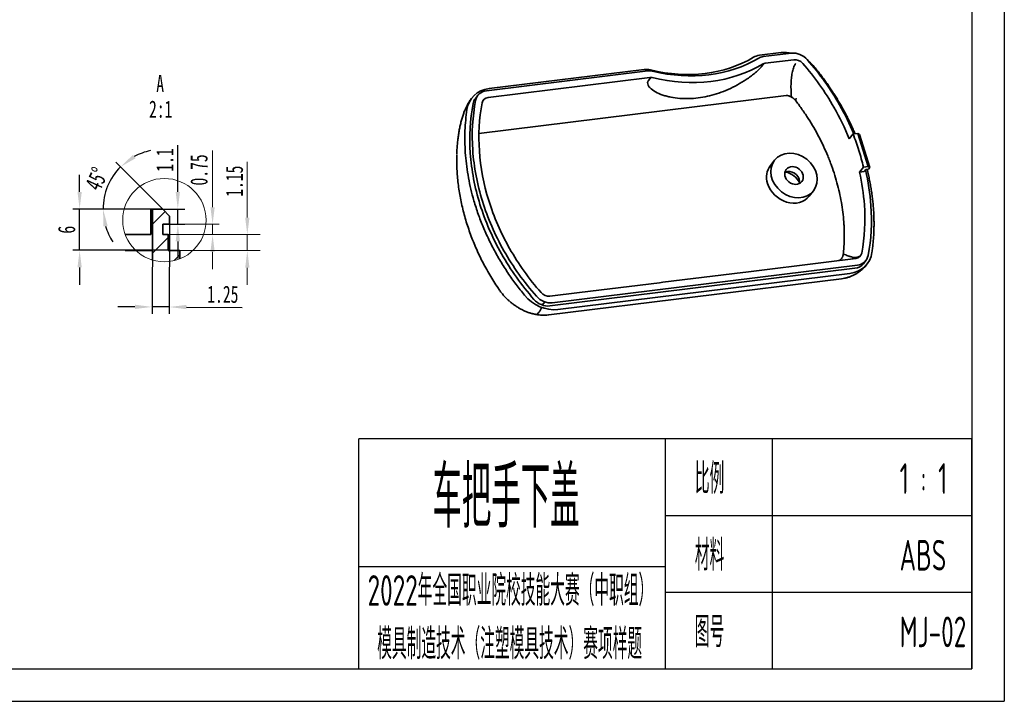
# Model space of a CAD drawing. Header units: millimetres. Extents: x 1490 to 1787, y 294 to 785.
# Tile 3 of 11: x 1644 to 1787, y 294 to 394. Entities that reach past the tile are written whole.
import ezdxf

# ---------------------------------------------------------------- set-up
doc = ezdxf.new("R2010")
doc.units = ezdxf.units.MM
doc.header["$LTSCALE"] = 1.8
doc.header["$MEASUREMENT"] = 0
for name, color, linetype in [('1轮廓实线层', 7, 'Continuous'), ('2细线层', 4, 'Continuous'), ('6文字层', 3, 'Continuous')]:
    doc.layers.add(name, color=color, linetype=linetype)
for name, color, linetype, lineweight in [('剖面线层', 4, 'Continuous', 18), ('尺寸线层', 3, 'Continuous', 18), ('粗实线层', 7, 'Continuous', 35)]:
    doc.layers.add(name, color=color, linetype=linetype, lineweight=lineweight)
doc.styles.add('PC_TEXTSTYLE4', font='ISOCP.SHX', dxfattribs={"width": 0.707, "bigfont": 'GBCBIG.SHX'})
doc.styles.add('标准', font='txt', dxfattribs={"width": 0.667})
doc.dimstyles.new('标准', dxfattribs={"dimtxt": 2.5, "dimasz": 2.5, "dimexe": 1, "dimexo": 0, "dimtad": 1, "dimdsep": 46, "dimtxsty": '标准', "dimblk": '_CAXARROW', "dimcen": 0, "dimdle": 3.5, "dimazin": 2, "dimtfac": 0.707107, "dimtdec": 3, "dimtmove": 0, "dimatfit": 3, "dimfxl": 1, "dimtolj": 1, "dimarcsym": 1})

# ---------------------------------------------------------------- blocks, each defined once
blk = doc.blocks.new('_CAXARROW')
blk.add_hatch(color=0).paths.add_polyline_path([(0, 0), (-1, 0.125), (-1, -0.125)], flags=0)
blk = doc.blocks.new('*D73')
at = {"layer": 'Defpoints', "color": 0}
for p in [(1652.59, 365.96), (1662.96, 365.96), (1665.48, 359.96)]:
    blk.add_point(p, dxfattribs=at)
at = {"layer": '尺寸线层', "color": 0, "lineweight": -2}
for p, q in [((1652.59, 368.46), (1652.59, 370.96)), ((1662.96, 365.96), (1651.59, 365.96)), ((1652.59, 359.96), (1652.59, 365.96)), ((1665.48, 359.96), (1651.59, 359.96)), ((1652.59, 357.46), (1652.59, 354.96))]:
    blk.add_line(p, q, dxfattribs=at)
at = {"layer": '尺寸线层', "color": 0, "lineweight": -2, "xscale": 2.5, "yscale": 2.5, "zscale": 2.5}
for p, rotation in [((1652.59, 365.96), 270), ((1652.59, 359.96), 90)]:
    blk.add_blockref('_CAXARROW', p, dxfattribs=dict(at, rotation=rotation))
at = {"layer": '尺寸线层', "color": 0, "insert": (1650.71, 362.96), "char_height": 2.5, "attachment_point": 5, "rotation": 90, "style": '标准'}
blk.add_mtext('\\A1;6', dxfattribs=at)
blk = doc.blocks.new('*D74')
at = {"layer": 'Defpoints', "color": 0}
for p in [(1656.29, 368.21), (1663.2, 365.96), (1664.7, 365.96), (1664.7, 365.96), (1665.7, 364.96)]:
    blk.add_point(p, dxfattribs=at)
at = {"layer": '尺寸线层', "color": 0, "lineweight": -2}
for p, q in [((1664.7, 365.96), (1657.84, 372.81)), ((1663.2, 365.96), (1655, 365.96))]:
    blk.add_line(p, q, dxfattribs=at)
for start, end in [(101.9513, 118.4757), (135, 180), (196.5243, 213.0487)]:
    blk.add_arc((1664.7, 365.96), 8.7, start, end, dxfattribs=at)
at = {"layer": '尺寸线层', "color": 0, "lineweight": -2, "xscale": 2.5, "yscale": 2.5, "zscale": 2.5}
for p, rotation in [((1658.54, 372.11), 216.7378336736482), ((1656, 365.96), 98.26216632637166)]:
    blk.add_blockref('_CAXARROW', p, dxfattribs=dict(at, rotation=rotation))
at = {"layer": '尺寸线层', "color": 0, "insert": (1655.08, 370.35), "char_height": 2.5, "attachment_point": 5, "rotation": 65.4165, "style": '标准'}
blk.add_mtext('\\A1;45%%d', dxfattribs=at)
blk = doc.blocks.new('*D75')
at = {"layer": 'Defpoints', "color": 0}
for p in [(1664.7, 365.96), (1666.89, 365.96), (1665.7, 363.76)]:
    blk.add_point(p, dxfattribs=at)
at = {"layer": '尺寸线层', "color": 0, "lineweight": -2}
for p, q in [((1666.89, 368.46), (1666.89, 375.27)), ((1664.7, 365.96), (1667.89, 365.96)), ((1666.89, 363.76), (1666.89, 365.96)), ((1665.7, 363.76), (1667.89, 363.76)), ((1666.89, 361.26), (1666.89, 358.76))]:
    blk.add_line(p, q, dxfattribs=at)
at = {"layer": '尺寸线层', "color": 0, "lineweight": -2, "xscale": 2.5, "yscale": 2.5, "zscale": 2.5}
for p, rotation in [((1666.89, 365.96), 270), ((1666.89, 363.76), 90)]:
    blk.add_blockref('_CAXARROW', p, dxfattribs=dict(at, rotation=rotation))
at = {"layer": '尺寸线层', "color": 0, "insert": (1665.01, 373.11), "char_height": 2.5, "attachment_point": 5, "rotation": 90, "style": '标准'}
blk.add_mtext('\\A1;1.1', dxfattribs=at)
blk = doc.blocks.new('*D89')
at = {"layer": 'Defpoints', "color": 0}
for p in [(1663.19, 364.37), (1665.7, 364.36), (1663.14, 351.72)]:
    blk.add_point(p, dxfattribs=at)
at = {"layer": '尺寸线层', "color": 0, "lineweight": -2}
for p, q in [((1663.19, 364.37), (1663.13, 350.72)), ((1665.7, 364.36), (1665.63, 350.71)), ((1660.64, 351.73), (1658.14, 351.74)), ((1665.64, 351.71), (1663.14, 351.72)), ((1668.14, 351.69), (1676.24, 351.66))]:
    blk.add_line(p, q, dxfattribs=at)
at = {"layer": '尺寸线层', "color": 0, "lineweight": -2, "xscale": 2.5, "yscale": 2.5, "zscale": 2.5}
for p, rotation in [((1663.14, 351.72), 359.7409376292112), ((1665.64, 351.71), 179.7409376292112)]:
    blk.add_blockref('_CAXARROW', p, dxfattribs=dict(at, rotation=rotation))
at = {"layer": '尺寸线层', "color": 0, "insert": (1673.45, 353.55), "char_height": 2.5, "attachment_point": 5, "rotation": 359.7409, "style": '标准'}
blk.add_mtext('\\A1;1.25', dxfattribs=at)

msp = doc.modelspace()

# ---------------------------------------------------------------- linework, layer by layer
at = {"layer": '1轮廓实线层'}
for p, q in [((1782.536, 488.033), (1782.536, 299.033)), ((1693.261, 299.033), (1693.261, 332.511)), ((1782.536, 332.511), (1693.261, 332.511)), ((1737.899, 299.033), (1737.899, 332.511)), ((1753.451, 332.511), (1753.451, 299.033)), ((1782.536, 299.033), (1782.536, 332.511)), ((1737.899, 321.352), (1782.536, 321.352)), ((1693.261, 313.912), (1737.899, 313.912)), ((1737.899, 310.192), (1782.536, 310.192)), ((1530.221, 299.033), (1782.536, 299.033)), ((1693.261, 299.033), (1782.536, 299.033))]:
    msp.add_line(p, q, dxfattribs=at)
at = {"layer": '2细线层'}
for p in [(1787.261, 492.758), (1506.596, 294.308)]:
    msp.add_line(p, (1787.261, 294.308), dxfattribs=at)
at = {"layer": '剖面线层'}
for p, q in [((1663.201, 363.786), (1665.033, 365.618)), ((1663.199, 359.541), (1665.475, 361.817)), ((1666.357, 358.457), (1667.197, 359.296))]:
    msp.add_line(p, q, dxfattribs=at)
at = {"layer": '尺寸线层'}
for p, q in [((1671.952, 366.23), (1671.952, 374.489)), ((1677.013, 364.723), (1677.013, 372.823)), ((1665.695, 363.755), (1672.926, 363.755)), ((1671.952, 362.23), (1671.952, 363.73)), ((1665.475, 362.255), (1672.926, 362.255)), ((1672.926, 362.255), (1678.884, 362.255)), ((1677.013, 359.923), (1677.013, 362.223)), ((1667.201, 359.955), (1678.884, 359.955)), ((1671.952, 359.73), (1671.952, 357.23)), ((1677.013, 357.423), (1677.013, 354.923))]:
    msp.add_line(p, q, dxfattribs=at)
msp.add_circle((1664.933, 364.354), 6.067, dxfattribs=at)
at = {"layer": '粗实线层'}
for p, q in [((1751.584, 388.348), (1754.746, 388.737)), ((1752.138, 388.156), (1756.255, 388.663)), ((1752.438, 387.191), (1756.612, 387.705)), ((1711.828, 383.188), (1735.341, 386.086)), ((1712.23, 383.498), (1734.787, 386.278)), ((1752.262, 387.148), (1751.909, 386.697)), ((1712.071, 382.217), (1735.641, 385.121)), ((1735.433, 384.675), (1735.786, 385.126)), ((1710.589, 382.516), (1710.236, 382.065)), ((1710.754, 376.965), (1755.506, 382.48)), ((1765.233, 376.904), (1764.664, 376.178)), ((1765.933, 376.99), (1765.233, 376.904)), ((1766.183, 376.844), (1765.933, 376.99)), ((1767.433, 372.167), (1765.933, 376.99)), ((1767.684, 372.021), (1766.183, 376.844)), ((1753.803, 373.072), (1753.188, 372.287)), ((1753.188, 372.287), (1753.188, 372.287)), ((1766.734, 372.081), (1766.166, 371.355)), ((1766.166, 371.355), (1766.865, 371.441)), ((1767.433, 372.167), (1766.734, 372.081)), ((1766.865, 371.441), (1767.095, 371.736)), ((1767.095, 371.736), (1767.499, 371.785)), ((1767.684, 372.021), (1767.433, 372.167)), ((1767.499, 371.785), (1767.684, 372.021)), ((1758.857, 367.848), (1759.472, 368.633)), ((1662.964, 365.955), (1662.964, 362.255)), ((1663.201, 365.955), (1663.201, 359.955)), ((1664.695, 365.955), (1663.201, 365.955)), ((1665.695, 364.955), (1664.695, 365.955)), ((1665.695, 363.755), (1665.695, 364.955)), ((1664.695, 363.755), (1665.695, 363.755)), ((1664.695, 362.255), (1664.695, 363.755)), ((1665.475, 362.255), (1664.695, 362.255)), ((1665.475, 359.955), (1665.475, 362.255)), ((1667.201, 359.955), (1665.475, 359.955)), ((1765.614, 358.767), (1761.293, 358.235)), ((1765.504, 357.345), (1721.077, 351.87)), ((1765.857, 357.796), (1721.43, 352.321)), ((1761.293, 358.235), (1749.638, 356.799)), ((1766.742, 358.017), (1767.095, 358.468)), ((1720.932, 350.56), (1763.563, 355.813)), ((1764.749, 356.584), (1722.232, 351.344)), ((1749.171, 356.741), (1737.516, 355.305)), ((1749.638, 356.799), (1749.171, 356.741)), ((1737.049, 355.247), (1725.394, 353.811)), ((1737.516, 355.305), (1737.049, 355.247)), ((1725.394, 353.811), (1721.073, 353.279)), ((1720.321, 352.451), (1719.968, 351.999))]:
    msp.add_line(p, q, dxfattribs=at)
for centre, major_axis, start_param, end_param in [((1756.122, 384.316), (-3.897, 3.052), 5.251709, 5.5902601), ((1756.93, 386.493), (1.913, -1.498), 1.3477995, 2.4486675), ((1737.434, 405.801), (17.716, -13.871), 5.2100089, 5.9705113), ((1737.788, 406.252), (-18.283, 14.315), 2.0684163, 2.8289187), ((1752.334, 385.936), (-2.126, 1.665), 5.5902601, 5.9705113), ((1752.688, 386.387), (1.559, -1.221), 2.4486675, 2.8289187), ((1752.688, 386.387), (0.709, -0.555), 2.4486675, 2.8289187), ((1756.987, 386.5), (1.063, -0.832), 1.3469387, 2.4486675), ((1756.122, 384.316), (-3.897, 3.052), 4.4532285, 4.6749852), ((1735.537, 383.866), (-2.126, 1.665), 5.2100089, 5.5902601), ((1735.891, 384.317), (1.559, -1.221), 2.0684163, 2.4486675), ((1737.788, 406.252), (-19.133, 14.981), 2.0684163, 2.8289187), ((1735.891, 384.317), (0.709, -0.555), 2.0684163, 2.4486675), ((1713.605, 379.077), (-3.897, 3.052), 5.5902601, 6.7272917), ((1712.503, 381.018), (1.913, -1.498), 2.4486675, 3.549538), ((1712.15, 380.567), (1.913, -1.498), 3.1415796, 3.549538), ((1712.446, 381.011), (1.063, -0.832), 2.4486675, 3.5503962), ((1756.023, 370.067), (-2.835, 2.219), 0, 0.8778712), ((1756.084, 370.146), (1.134, -0.888), 2.4486673, 2.7583107), ((1756.084, 370.146), (1.134, -0.888), 0.3832663, 2.4486673), ((1755.409, 369.283), (1.842, -1.443), 0.9853725, 2.1562047), ((1756.023, 370.067), (-2.835, 2.219), 0.8778711, 3.1416833), ((1763.373, 361.005), (-3.897, 3.052), 2.4486675, 3.5856991), ((1765.239, 359.973), (1.063, -0.832), 5.5902601, 6.6919888), ((1765.182, 359.966), (1.913, -1.498), 5.5902601, 6.6911268), ((1764.829, 359.515), (1.913, -1.498), 5.5902601, 6.2831695), ((1720.857, 355.766), (-3.897, 3.052), 1.3116359, 2.4486675), ((1720.401, 354.04), (1.913, -1.498), 4.4893888, 5.5902601), ((1720.755, 354.491), (1.913, -1.498), 4.4893888, 5.5902601), ((1720.698, 354.484), (1.063, -0.832), 4.4885314, 5.5902601)]:
    msp.add_ellipse(centre, major_axis=major_axis, ratio=0.8327431, start_param=start_param, end_param=end_param, dxfattribs=at)
for major_axis in [(-2.835, 2.219), (-1.134, 0.888)]:
    msp.add_ellipse((1756.637, 370.852), major_axis=major_axis, ratio=0.8327431, dxfattribs=at)
for points, knots in [([(1758.57, 387.715), (1760.39, 385.639), (1761.955, 383.442), (1764.051, 379.759), (1764.741, 378.348), (1765.334, 376.917)], [0, 0, 0, 0, 0.6294256, 0.6294256, 1, 1, 1, 1]), ([(1735.434, 384.675), (1735.425, 384.664), (1735.417, 384.653), (1735.391, 384.613), (1735.375, 384.584), (1735.335, 384.497), (1735.318, 384.436), (1735.298, 384.25), (1735.326, 384.125), (1735.411, 383.941), (1735.447, 383.879), (1735.532, 383.759), (1735.58, 383.701), (1735.844, 383.415), (1736.135, 383.207), (1736.781, 382.848), (1737.14, 382.695), (1737.713, 382.501), (1737.911, 382.442), (1738.311, 382.337), (1738.515, 382.291), (1739.134, 382.171), (1739.557, 382.115), (1740.42, 382.047), (1740.86, 382.035), (1741.754, 382.058), (1742.206, 382.092), (1743.558, 382.258), (1744.46, 382.454), (1745.822, 382.884), (1746.275, 383.05), (1747.171, 383.423), (1747.614, 383.63), (1748.495, 384.091), (1748.934, 384.345), (1749.571, 384.752), (1749.781, 384.893), (1750.194, 385.184), (1750.397, 385.334), (1750.785, 385.636), (1750.974, 385.79), (1751.324, 386.094), (1751.483, 386.241), (1751.691, 386.451), (1751.753, 386.517), (1751.836, 386.61), (1751.862, 386.64), (1751.894, 386.678), (1751.901, 386.687), (1751.908, 386.697)], [0, 0, 0, 0, 0.0034076, 0.0034076, 0.01183, 0.01183, 0.028675, 0.028675, 0.0623648, 0.0623648, 0.0792098, 0.0792098, 0.0960547, 0.0960547, 0.1634345, 0.1634345, 0.2308142, 0.2308142, 0.2645041, 0.2645041, 0.298194, 0.298194, 0.3655737, 0.3655737, 0.4329535, 0.4329535, 0.5003332, 0.5003332, 0.6350927, 0.6350927, 0.7024725, 0.7024725, 0.7698522, 0.7698522, 0.837232, 0.837232, 0.8709218, 0.8709218, 0.9046117, 0.9046117, 0.9383016, 0.9383016, 0.9719915, 0.9719915, 0.9888364, 0.9888364, 0.9972589, 0.9972589, 1, 1, 1, 1]), ([(1756.251, 382.29), (1756.248, 382.351), (1756.244, 382.412), (1756.231, 382.632), (1756.22, 382.791), (1756.204, 383.107), (1756.199, 383.263), (1756.19, 383.73), (1756.192, 384.037), (1756.216, 384.628), (1756.237, 384.914), (1756.302, 385.463), (1756.346, 385.727), (1756.461, 386.225), (1756.532, 386.454), (1756.693, 386.853), (1756.782, 387.026), (1756.881, 387.18)], [0, 0, 0, 0, 0.03128, 0.03128, 0.1129347, 0.1129347, 0.1945894, 0.1945894, 0.3578988, 0.3578988, 0.5212082, 0.5212082, 0.6845176, 0.6845176, 0.847827, 0.847827, 1, 1, 1, 1]), ([(1757.899, 387.178), (1759.662, 385.165), (1761.177, 383.033), (1763.302, 379.297), (1764.044, 377.747), (1764.664, 376.178)], [0, 0, 0, 0, 0.6009149, 0.6009149, 1, 1, 1, 1]), ([(1709.699, 382.114), (1709.679, 382.09), (1709.563, 381.947), (1709.373, 381.666), (1709.131, 381.27), (1708.913, 380.849), (1708.708, 380.396), (1708.513, 379.893), (1708.33, 379.341), (1708.164, 378.751), (1708.016, 378.13), (1707.885, 377.483), (1707.772, 376.809), (1707.678, 376.113), (1707.603, 375.39), (1707.551, 374.73), (1707.531, 374.31), (1707.524, 374.142)], [0, 0, 0, 0, 0.0116612, 0.0670504, 0.1249163, 0.1811511, 0.2421387, 0.3086313, 0.3804704, 0.4554693, 0.5307572, 0.6100893, 0.6897792, 0.7712592, 0.8551405, 0.9421293, 1, 1, 1, 1]), ([(1719.115, 353.269), (1717.295, 355.344), (1715.721, 357.553), (1713.065, 362.228), (1712.014, 364.649), (1710.489, 369.556), (1710.011, 372.083), (1709.677, 376.997), (1709.81, 379.407), (1710.252, 381.761)], [0, 0, 0, 0, 0.25, 0.25, 0.5, 0.5, 0.75, 0.75, 1, 1, 1, 1]), ([(1755.506, 382.479), (1755.571, 382.487), (1755.636, 382.487), (1755.735, 382.478), (1755.768, 382.473), (1755.835, 382.46), (1755.869, 382.452), (1755.968, 382.423), (1756.033, 382.399), (1756.129, 382.356), (1756.161, 382.34), (1756.223, 382.307), (1756.254, 382.289), (1756.404, 382.197), (1756.515, 382.11), (1756.647, 381.991), (1756.672, 381.967), (1756.723, 381.917), (1756.748, 381.892), (1756.821, 381.815), (1756.867, 381.762), (1756.912, 381.708)], [0, 0, 0, 0, 0.125, 0.125, 0.1875, 0.1875, 0.25, 0.25, 0.375, 0.375, 0.4375, 0.4375, 0.5, 0.5, 0.75, 0.75, 0.8125, 0.8125, 0.875, 0.875, 1, 1, 1, 1]), ([(1756.912, 381.708), (1757.233, 381.287), (1757.544, 380.863), (1758.143, 380.006), (1758.433, 379.573), (1758.99, 378.701), (1759.258, 378.26), (1759.773, 377.372), (1760.267, 376.475), (1760.944, 375.106), (1761.354, 374.178), (1761.646, 373.477), (1761.787, 373.124), (1761.923, 372.769), (1762.012, 372.532), (1762.056, 372.414), (1762.272, 371.819), (1762.432, 371.344), (1762.728, 370.393), (1762.864, 369.917), (1763.111, 368.966), (1763.335, 368.014), (1763.6, 366.586), (1763.73, 365.634), (1763.836, 364.681), (1763.877, 364.205), (1763.919, 363.49), (1763.936, 363.133), (1763.946, 362.776), (1763.951, 362.537), (1763.953, 362.418), (1763.957, 361.823), (1763.948, 361.35), (1763.906, 360.409), (1763.873, 359.941), (1763.827, 359.475)], [0, 0, 0, 0, 0.0625, 0.0625, 0.125, 0.125, 0.1875, 0.1875, 0.25, 0.3125, 0.375, 0.375, 0.40625, 0.421875, 0.421875, 0.4375, 0.4375, 0.5, 0.5, 0.5625, 0.5625, 0.625, 0.6875, 0.75, 0.75, 0.8125, 0.8125, 0.84375, 0.859375, 0.859375, 0.875, 0.875, 0.9375, 0.9375, 1, 1, 1, 1]), ([(1718.762, 352.818), (1716.942, 354.893), (1715.368, 357.102), (1712.712, 361.777), (1711.66, 364.198), (1710.136, 369.105), (1709.658, 371.631), (1709.324, 376.546), (1709.456, 378.955), (1709.898, 381.31)], [0, 0, 0, 0, 0.25, 0.25, 0.5, 0.5, 0.75, 0.75, 1, 1, 1, 1]), ([(1719.786, 353.806), (1718.023, 355.819), (1716.5, 357.96), (1713.928, 362.492), (1712.909, 364.84), (1711.432, 369.591), (1710.968, 372.041), (1710.642, 376.806), (1710.769, 379.14), (1711.195, 381.423)], [0, 0, 0, 0, 0.25, 0.25, 0.5, 0.5, 0.75, 0.75, 1, 1, 1, 1]), ([(1766.734, 372.081), (1766.547, 372.895), (1766.328, 373.707), (1765.828, 375.312), (1765.546, 376.11), (1765.233, 376.904)], [0, 0, 0, 0, 0.5028383, 0.5028383, 1, 1, 1, 1]), ([(1707.516, 373.837), (1707.511, 373.68), (1707.501, 373.175), (1707.515, 372.316), (1707.567, 371.262), (1707.657, 370.206), (1707.784, 369.147), (1707.949, 368.087), (1708.152, 367.026), (1708.392, 365.963), (1708.671, 364.899), (1708.986, 363.836), (1709.337, 362.778), (1709.724, 361.727), (1710.144, 360.688), (1710.598, 359.661), (1711.085, 358.646), (1711.606, 357.642), (1712.161, 356.648), (1712.751, 355.667), (1713.227, 354.915), (1713.515, 354.496), (1713.585, 354.395)], [0, 0, 0, 0, 0.0239013, 0.077055, 0.1300774, 0.1830528, 0.2360339, 0.2890604, 0.3421792, 0.3954416, 0.4488985, 0.5025973, 0.5563549, 0.609966, 0.6633387, 0.7165533, 0.7696899, 0.8228284, 0.87603, 0.929367, 0.9829192, 1, 1, 1, 1]), ([(1767.044, 371.654), (1767.452, 369.934), (1767.719, 368.201), (1768.009, 363.997), (1767.875, 361.577), (1767.433, 359.223)], [0, 0, 0, 0, 0.4102904, 0.4102904, 1, 1, 1, 1]), ([(1766.166, 371.355), (1766.528, 369.772), (1766.768, 368.179), (1767.044, 364.188), (1766.916, 361.844), (1766.49, 359.561)], [0, 0, 0, 0, 0.3976971, 0.3976971, 1, 1, 1, 1]), ([(1662.964, 365.955), (1663.123, 365.955), (1663.202, 365.955), (1663.201, 365.955), (1663.201, 365.955), (1663.201, 365.955)], [0, 0, 0, 0, 0.999643, 0.999643, 1, 1, 1, 1]), ([(1662.964, 362.255), (1662.655, 362.255), (1662.044, 362.255), (1660.598, 362.255), (1659.968, 362.255), (1659.24, 362.255)], [0, 0, 0, 0, 0.3976971, 0.3976971, 0.62925983, 0.62925983, 0.62925983, 0.62925983]), ([(1659.214, 359.955), (1659.945, 359.955), (1660.578, 359.955), (1661.112, 359.955), (1661.112, 359.955), (1661.112, 359.955)], [0, 0, 0, 0, 90.2746122, 90.2746122, 90.275053, 90.275053, 90.275053, 90.275053]), ([(1763.827, 359.475), (1763.819, 359.42), (1763.809, 359.366), (1763.784, 359.26), (1763.77, 359.208), (1763.736, 359.106), (1763.717, 359.056), (1763.684, 358.983), (1763.672, 358.959), (1763.648, 358.911), (1763.634, 358.888), (1763.593, 358.819), (1763.562, 358.776), (1763.511, 358.715), (1763.494, 358.695), (1763.466, 358.667), (1763.456, 358.657), (1763.436, 358.639), (1763.426, 358.63), (1763.375, 358.586), (1763.331, 358.555), (1763.261, 358.515), (1763.236, 358.503), (1763.199, 358.486), (1763.186, 358.481), (1763.16, 358.471), (1763.146, 358.466), (1763.123, 358.459), (1763.113, 358.456), (1763.102, 358.453)], [0, 0, 0, 0, 0.1221113, 0.1221113, 0.2442226, 0.2442226, 0.3663339, 0.3663339, 0.4273896, 0.4273896, 0.4884452, 0.4884452, 0.6105565, 0.6105565, 0.6716122, 0.6716122, 0.70214, 0.70214, 0.7326678, 0.7326678, 0.8547791, 0.8547791, 0.9158348, 0.9158348, 0.9463626, 0.9463626, 0.9768904, 0.9768904, 1, 1, 1, 1]), ([(1766.137, 359.11), (1766.136, 359.109), (1766.134, 359.107), (1766.132, 359.105), (1766.117, 359.086), (1766.084, 359.074), (1766.026, 359.033), (1765.946, 358.996), (1765.847, 358.956), (1765.689, 358.913), (1765.474, 358.884), (1765.275, 358.898), (1765.148, 358.912), (1765.127, 358.939), (1765.113, 358.954), (1765.103, 358.967), (1765.094, 358.977), (1765.089, 358.984), (1765.083, 358.991), (1765.069, 359.01), (1765.019, 359.003), (1764.956, 359.024), (1764.86, 359.043), (1764.747, 359.074), (1764.563, 359.13), (1764.319, 359.219), (1764.086, 359.311), (1763.94, 359.383), (1763.897, 359.42), (1763.863, 359.446), (1763.84, 359.465), (1763.827, 359.475)], [0, 0, 0, 0, 0.0013736, 0.0021585, 0.0027522, 0.022931, 0.0600553, 0.0921822, 0.1511236, 0.2100658, 0.3277355, 0.4547486, 0.4805254, 0.4878105, 0.4950888, 0.5041769, 0.5071387, 0.5106543, 0.5143533, 0.5172428, 0.5362173, 0.5695778, 0.5986647, 0.6523601, 0.7060654, 0.8143694, 0.9309807, 0.9597017, 0.9720848, 0.9844822, 1, 1, 1, 1]), ([(1763.561, 355.815), (1763.703, 355.832), (1763.997, 355.878), (1764.434, 355.988), (1764.869, 356.137), (1765.286, 356.321), (1765.682, 356.536), (1766.057, 356.78), (1766.409, 357.052), (1766.734, 357.346), (1767.02, 357.646), (1767.188, 357.848), (1767.264, 357.945)], [0, 0, 0, 0, 0.0967886, 0.2020977, 0.306193, 0.4092674, 0.5115188, 0.6131628, 0.7144512, 0.8156959, 0.9139272, 1, 1, 1, 1]), ([(1713.583, 354.394), (1713.607, 354.357), (1713.736, 354.16), (1713.986, 353.827), (1714.328, 353.404), (1714.677, 353.024), (1714.969, 352.741), (1715.146, 352.587), (1715.2, 352.541)], [0, 0, 0, 0, 0.0539368, 0.2892167, 0.5083917, 0.716117, 0.9145995, 1, 1, 1, 1]), ([(1715.387, 352.386), (1715.521, 352.277), (1715.809, 352.056), (1716.261, 351.748), (1716.734, 351.465), (1717.208, 351.22), (1717.685, 351.011), (1718.145, 350.845), (1718.597, 350.714), (1719.044, 350.615), (1719.499, 350.548), (1719.955, 350.513), (1720.41, 350.514), (1720.736, 350.531), (1720.908, 350.558), (1720.931, 350.561)], [0, 0, 0, 0, 0.0906842, 0.1899984, 0.2845893, 0.3753652, 0.4631013, 0.5484371, 0.6222232, 0.6982529, 0.772417, 0.8454606, 0.9176643, 0.9892298, 1, 1, 1, 1]), ([(1719.134, 350.605), (1719.198, 350.655), (1719.261, 350.711), (1719.42, 350.868), (1719.515, 350.978), (1719.686, 351.221), (1719.76, 351.354), (1719.843, 351.544), (1719.862, 351.593), (1719.881, 351.642)], [0, 0, 0, 0, 0.2100161, 0.2100161, 0.548963, 0.548963, 0.8879098, 0.8879098, 1, 1, 1, 1])]:
    msp.add_open_spline(points, degree=3, knots=knots, dxfattribs=at)
for points, weights in [([(1759.577, 386.671), (1763.311, 382.139), (1765.52, 376.941)], [0.275823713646, 0.264737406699, 0.26099763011]), ([(1708.994, 380.438), (1706.905, 366.149), (1717.401, 353.41)], [0.275823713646, 0.246778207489, 0.268160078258]), ([(1767.274, 371.757), (1768.849, 365.559), (1767.984, 359.644)], [0.259099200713, 0.258874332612, 0.268160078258]), ([(1667.185, 358.721), (1667.201, 359.338), (1667.201, 359.955)], [0.258081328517, 0.258694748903, 0.259356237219])]:
    msp.add_rational_spline(points, weights, degree=2, dxfattribs=at)
for points, degree in [([(1756.912, 381.708), (1756.919, 381.839), (1756.926, 381.969), (1756.933, 382.099)], 3), ([(1707.524, 374.133), (1707.515, 373.957)], 1), ([(1661.112, 359.955), (1662.49, 359.955), (1663.199, 359.955), (1663.201, 359.955)], 3), ([(1663.201, 359.955), (1663.201, 359.487), (1663.193, 359.017), (1663.177, 358.546)], 3), ([(1715.26, 352.49), (1715.293, 352.463), (1715.325, 352.437), (1715.358, 352.411)], 3), ([(1715.359, 352.41), (1715.368, 352.402), (1715.378, 352.395), (1715.388, 352.387)], 3)]:
    msp.add_open_spline(points, degree=degree, dxfattribs=at)

# ---------------------------------------------------------------- block references
at = {"layer": '尺寸线层', "xscale": 2.5, "yscale": 2.5, "zscale": 2.5}
for p, rotation in [((1671.952, 363.73), 270), ((1677.013, 362.223), 270), ((1671.952, 362.23), 90), ((1677.013, 359.923), 90)]:
    msp.add_blockref('_CAXARROW', p, dxfattribs=dict(at, rotation=rotation))

# ---------------------------------------------------------------- texts
at = {"layer": '6文字层', "style": 'PC_TEXTSTYLE4', "width": 0.667}
for s, height, p in [('车把手下盖', 8.9275, (1703.971, 319.579)), ('比例               1 : 1', 4.46376, (1742.194, 324.503)), ('材料               ABS', 4.46376, (1742.194, 313.344)), ('2022年全国职业院校技能大赛（中职组）                          ', 4.46376, (1694.523, 308.213)), ('图号               MJ-02', 4.46376, (1742.194, 302.185)), ('模具制造技术（注塑模具技术）赛项样题', 4.46376, (1695.927, 300.429))]:
    msp.add_text(s, height=height, dxfattribs=at).set_placement(p)
at = {"layer": '尺寸线层', "char_height": 2.5, "attachment_point": 1, "style": '标准'}
for s, width, heights, insert in [('A', 1.83249, [0], (1663.751, 385.487)), ('2:1', 1.14937, [5.032], (1662.701, 381.765))]:
    msp.add_mtext_dynamic_manual_height_columns(s, width=width, gutter_width=1, heights=heights, dxfattribs=dict(at, insert=insert))
at = {"layer": '尺寸线层', "char_height": 2.5, "attachment_point": 5, "rotation": 90, "style": '标准'}
for s, insert in [('\\A1;0.75', (1669.984, 371.664)), ('\\A1;1.15', (1675.138, 370.023))]:
    msp.add_mtext(s, dxfattribs=dict(at, insert=insert))

# ---------------------------------------------------------------- dimensions: what is measured, and where the dimension line sits
at = {"layer": '尺寸线层'}
dim = msp.add_angular_dim_2l(base=(1656.293, 368.207), line1=((1664.695, 365.955), (1665.695, 364.955)), line2=((1663.201, 365.955), (1664.695, 365.955)), dimstyle='标准', dxfattribs=at)
dim.commit()
dim.dimension.update_dxf_attribs({"geometry": '*D74', "text_midpoint": (1656.785, 369.574), "dimtype": 162})
dim = msp.add_linear_dim(base=(1666.885, 365.955), p1=(1665.695, 363.755), p2=(1664.695, 365.955), angle=90, text='1.1', dimstyle='标准', dxfattribs=at)
dim.commit()
dim.dimension.update_dxf_attribs({"geometry": '*D75', "text_midpoint": (1665.01, 373.113)})
dim = msp.add_linear_dim(base=(1652.587, 365.955), p1=(1665.475, 359.955), p2=(1662.962, 365.955), angle=90, dimstyle='标准', dxfattribs=at)
dim.commit()
dim.dimension.update_dxf_attribs({"geometry": '*D73', "text_midpoint": (1650.712, 362.955)})
dim = msp.add_linear_dim(base=(1663.137, 351.717), p1=(1665.695, 364.355), p2=(1663.194, 364.367), angle=179.74094, text='1.25', dimstyle='标准', dxfattribs=at)
dim.commit()
dim.dimension.update_dxf_attribs({"geometry": '*D89', "text_midpoint": (1673.438, 351.67), "dimtype": 161})

doc.saveas('drawing.dxf')
